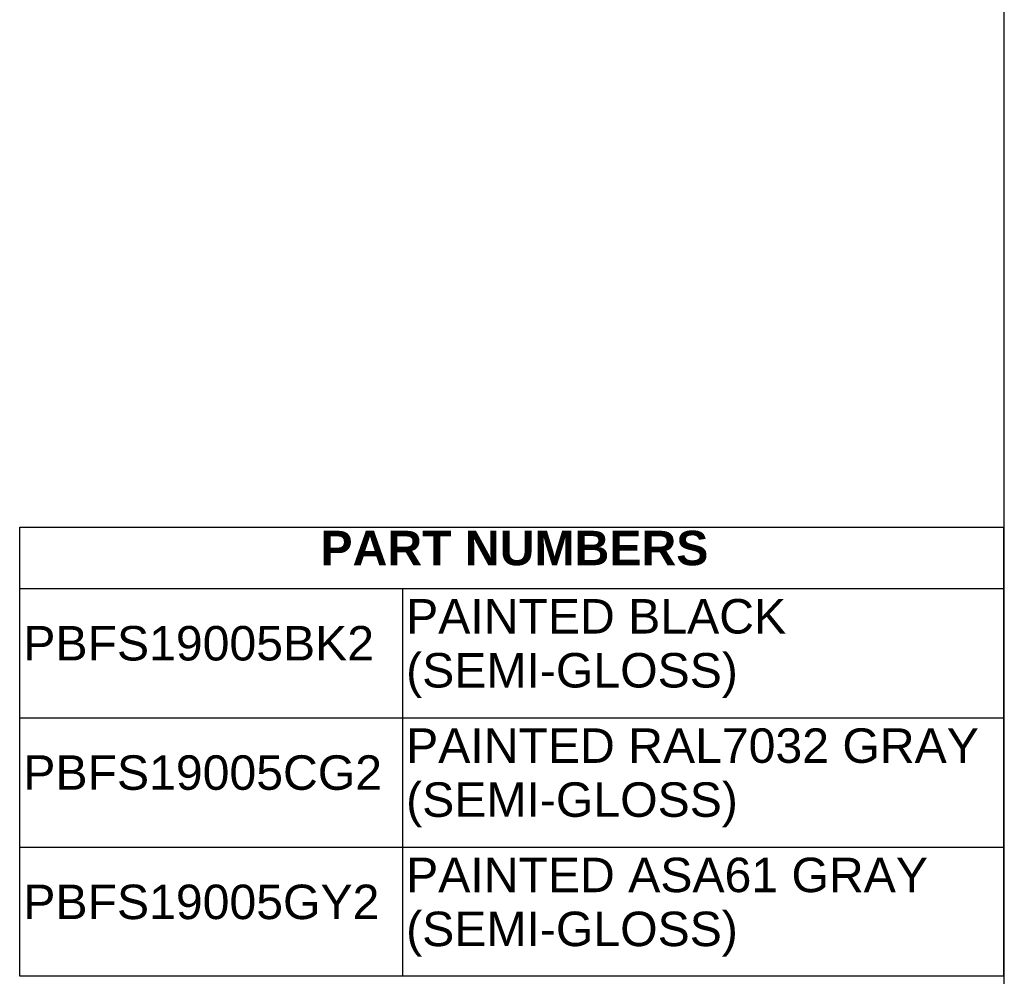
# Model space of a CAD drawing. Header units: inches. Extents: x 0 to 80, y 0 to 59.8.
# Tile 10 of 11: x 62.9 to 80, y 13.2 to 29.9. Entities that reach past the tile are written whole.
import ezdxf
from ezdxf.enums import TextEntityAlignment as Align

# ---------------------------------------------------------------- set-up
doc = ezdxf.new("R2010")
doc.units = ezdxf.units.IN
doc.header["$MEASUREMENT"] = 0
doc.layers.add('Default', color=7, linetype='Continuous')
doc.styles.add('SEACAD_Arial', font='arial.ttf')
doc.styles.add('SEACAD_ArialB', font='arialbd.ttf')

# ---------------------------------------------------------------- blocks, each defined once
blk = doc.blocks.new('SE')
at = {"color": 7, "linetype": 'Continuous'}
for p, q in [((62.864, 19.997), (79.986, 19.997)), ((69.526, 19.997), (69.526, 17.747)), ((62.864, 17.747), (79.986, 17.747)), ((69.526, 17.747), (69.526, 15.497)), ((62.864, 15.497), (79.986, 15.497)), ((69.526, 15.497), (69.526, 13.247))]:
    blk.add_line(p, q, dxfattribs=at)
blk.add_lwpolyline([(62.864, 13.247), (62.864, 21.063), (79.986, 21.063), (79.986, 13.247), (62.864, 13.247)], dxfattribs=at)
for s, style, p in [('PART NUMBERS', 'SEACAD_ArialB', (68.098, 20.999)), ('PAINTED BLACK', 'SEACAD_Arial', (69.589, 19.811)), ('PBFS19005BK2', 'SEACAD_Arial', (62.927, 19.342)), ('(SEMI-GLOSS)', 'SEACAD_Arial', (69.589, 18.872)), ('PAINTED RAL7032 GRAY', 'SEACAD_Arial', (69.589, 17.561)), ('PBFS19005CG2', 'SEACAD_Arial', (62.927, 17.092)), ('(SEMI-GLOSS)', 'SEACAD_Arial', (69.589, 16.622)), ('PAINTED ASA61 GRAY', 'SEACAD_Arial', (69.589, 15.311)), ('PBFS19005GY2', 'SEACAD_Arial', (62.927, 14.842)), ('(SEMI-GLOSS)', 'SEACAD_Arial', (69.589, 14.372))]:
    blk.add_text(s, height=0.6, dxfattribs=dict(at, style=style)).set_placement(p, align=Align.TOP_LEFT)

msp = doc.modelspace()

# ---------------------------------------------------------------- linework, layer by layer
at = {"layer": 'Default', "color": 7, "linetype": 'Continuous'}
msp.add_line((80, 0), (80, 59.783), dxfattribs=at)

# ---------------------------------------------------------------- block references
msp.add_blockref('SE', (0, 0))

doc.saveas('drawing.dxf')
